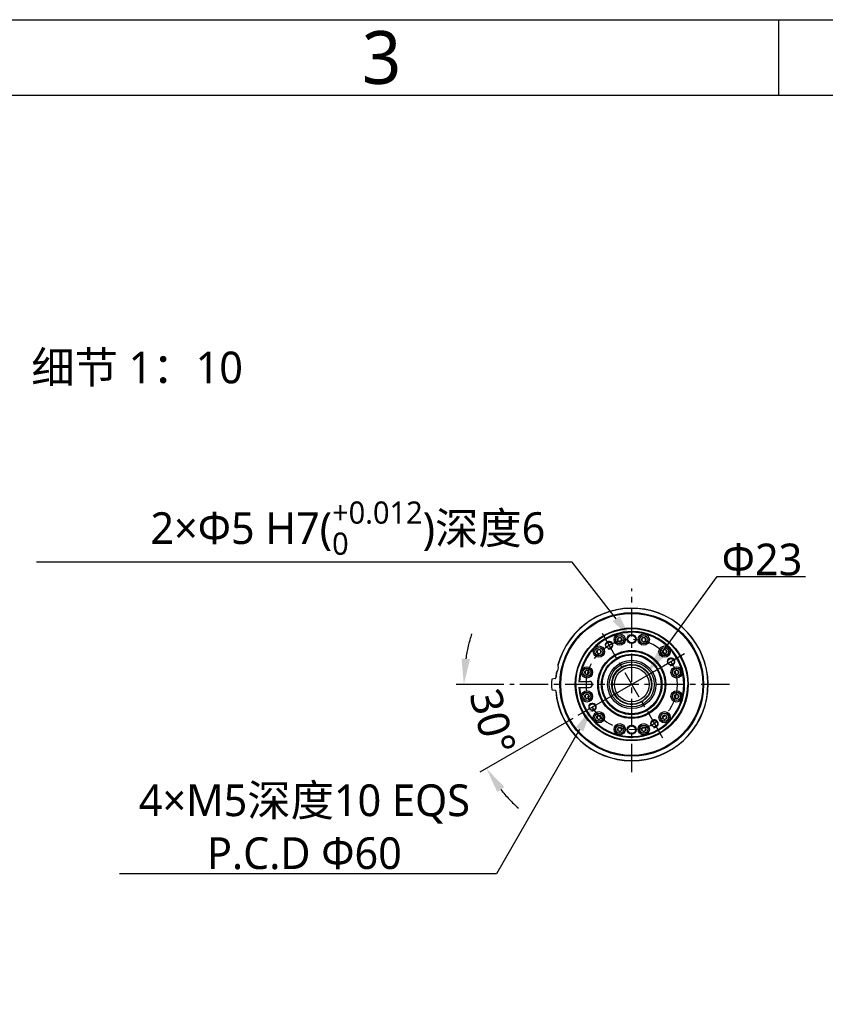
# Model space of a CAD drawing. Header units: millimetres. Extents: x 7426 to 8300, y 124 to 421.
# Tile 89 of 135: x 7987 to 8040, y 355 to 421. Entities that reach past the tile are written whole.
import ezdxf
from ezdxf import colors
from ezdxf.entities.mleader import LeaderData, LeaderLine
from ezdxf.enums import TextEntityAlignment as Align
from ezdxf.math import Vec2, Vec3

# ---------------------------------------------------------------- set-up
doc = ezdxf.new("R2010")
doc.units = ezdxf.units.MM
doc.linetypes.add('BANKLINE1', pattern=[5.5, 4, -1.5])
doc.linetypes.add('CENTER', pattern=[0.6, 0.375, -0.075, 0.075, -0.075])
for name, color, linetype in [('00_COMPONENTS', 7, 'BANKLINE1'), ('外形图', 7, 'Continuous'), ('模板', 7, 'Continuous')]:
    doc.layers.add(name, color=color, linetype=linetype)
doc.styles.add('微软雅黑', font='msyh.ttc')
doc.dimstyles.new('尺寸标注_细节_1_10比例', dxfattribs={"dimtxt": 1.5, "dimasz": 1.25, "dimexe": 0.5, "dimexo": 0.4, "dimgap": 0.5, "dimtad": 1, "dimdec": 1, "dimlfac": 10, "dimdsep": 46, "dimtxsty": '微软雅黑', "dimcen": 0.09, "dimadec": 0, "dimazin": 0, "dimtp": 0.01, "dimtm": 0.01, "dimtfac": 1, "dimtdec": 1, "dimtofl": 0, "dimtmove": 0, "dimatfit": 3, "dimfxl": 1, "dimtolj": 1, "dimarcsym": 0})

# ---------------------------------------------------------------- blocks, each defined once
blk = doc.blocks.new('图纸')
at = {"color": 2}
blk.add_line((7039.66, 1549.22), (7039.66, 1525.22), dxfattribs=at)
for points in [[(6283.66, 123.62), (6283.66, 1549.22), (8299.66, 1549.22), (8299.66, 123.62)], [(6403.66, 147.62), (6403.66, 1525.22), (8275.66, 1525.22), (8275.66, 147.62)]]:
    blk.add_lwpolyline(points, close=True, dxfattribs=at)
at = {"color": 2, "style": '微软雅黑'}
blk.add_text('3', height=16.8, dxfattribs=at).set_placement((6913.66, 1537.22), align=Align.MIDDLE_CENTER)
blk.add_attdef('整机外形图', text='', height=19.2, dxfattribs=at).set_placement((7893.3, 256.65), align=Align.MIDDLE)
at = {"color": 7, "style": '微软雅黑'}
for tag, height, p in [('编号', 19.2, (8134.84, 252.67)), ('比例', 12, (7939.66, 171.62))]:
    blk.add_attdef(tag, text='', height=height, dxfattribs=at).set_placement(p, align=Align.MIDDLE)
at = {"style": '微软雅黑'}
for tag, p in [('当前页', (8047.3, 207.62)), ('总页数', (8192.77, 207.62))]:
    blk.add_attdef(tag, text='', height=12, dxfattribs=at).set_placement(p, align=Align.MIDDLE)
blk = doc.blocks.new('*D1491')
at = {"layer": '00_COMPONENTS', "color": 0, "lineweight": -2, "ltscale": 20}
for p, q in [((8018.993, 376.624), (8015.844, 376.624)), ((8023.55, 374.371), (8017.399, 370.82))]:
    blk.add_line(p, q, dxfattribs=at)
for start, end in [(162.44465, 171.22233), (218.77797, 227.55565)]:
    blk.add_arc((8027.451, 376.624), 11.108, start, end, dxfattribs=at)
at = {"layer": '00_COMPONENTS', "color": 0}
for points in [[(8016.192, 378.34), (8016.757, 378.297), (8016.344, 376.624)], [(8019.026, 369.827), (8018.558, 369.507), (8017.832, 371.07)]]:
    blk.add_solid(points, dxfattribs=at)
at = {"layer": 'Defpoints', "color": 0}
for p in [(8029.559, 377.84), (8019.393, 376.624), (8033.924, 376.624), (8016.513, 374.695), (8023.896, 374.571)]:
    blk.add_point(p, dxfattribs=at)
at = {"layer": '00_COMPONENTS', "color": 0, "insert": (8018.254, 374.159), "char_height": 2.1, "attachment_point": 5, "rotation": 285.00015, "style": '微软雅黑'}
blk.add_mtext('\\A1;30%%d', dxfattribs=at)

msp = doc.modelspace()

# ---------------------------------------------------------------- linework, layer by layer
at = {"layer": '00_COMPONENTS', "linetype": 'CENTER', "ltscale": 5}
msp.add_line((8025.4919, 380.0178), (8028.6405, 374.5643), dxfattribs=at)
at = {"layer": '00_COMPONENTS', "ltscale": 20}
for p, q in [((8030.945, 378.6407), (8029.5588, 377.8404)), ((8028.6405, 374.5643), (8029.4913, 373.0906))]:
    msp.add_line(p, q, dxfattribs=at)
at = {"layer": '00_COMPONENTS', "linetype": 'CENTER', "ltscale": 20}
msp.add_line((8029.5588, 377.8404), (8023.8961, 374.571), dxfattribs=at)
at = {"layer": '00_COMPONENTS', "linetype": 'CENTER', "ltscale": 5}
msp.add_circle((8027.4515, 376.6237), 3, dxfattribs=at)
at = {"layer": '外形图', "linetype": 'CENTER', "ltscale": 5}
for p, q in [((8027.4515, 370.8063), (8027.4515, 382.9714)), ((8033.9238, 376.6237), (8019.3931, 376.6237))]:
    msp.add_line(p, q, dxfattribs=at)
at = {"layer": '外形图', "linetype": 'Continuous'}
for p, q in [((8026.6569, 379.7326), (8026.5326, 379.6609)), ((8026.5326, 379.6609), (8026.5326, 379.5174)), ((8026.5326, 379.5174), (8026.6569, 379.4456)), ((8026.7812, 379.6609), (8026.6569, 379.7326)), ((8026.6569, 379.4456), (8026.7812, 379.5174)), ((8026.7812, 379.5174), (8026.7812, 379.6609)), ((8028.246, 379.7326), (8028.1218, 379.6609)), ((8028.1218, 379.6609), (8028.1218, 379.5174)), ((8028.1218, 379.5174), (8028.246, 379.4456)), ((8028.3703, 379.6609), (8028.246, 379.7326)), ((8028.246, 379.4456), (8028.3703, 379.5174)), ((8028.3703, 379.5174), (8028.3703, 379.6609)), ((8025.2806, 378.938), (8025.1564, 378.8663)), ((8025.1564, 378.8663), (8025.1564, 378.7228)), ((8025.1564, 378.7228), (8025.2806, 378.651)), ((8025.4049, 378.8663), (8025.2806, 378.938)), ((8025.2806, 378.651), (8025.4049, 378.7228)), ((8025.4049, 378.7228), (8025.4049, 378.8663)), ((8029.6223, 378.938), (8029.498, 378.8663)), ((8029.498, 378.8663), (8029.498, 378.7228)), ((8029.498, 378.7228), (8029.6223, 378.651)), ((8029.7466, 378.8663), (8029.6223, 378.938)), ((8029.6223, 378.651), (8029.7466, 378.7228)), ((8029.7466, 378.7228), (8029.7466, 378.8663)), ((8024.4861, 377.5618), (8024.3618, 377.49)), ((8024.3618, 377.49), (8024.3618, 377.3465)), ((8024.3618, 377.3465), (8024.4861, 377.2748)), ((8024.6103, 377.49), (8024.4861, 377.5618)), ((8024.4861, 377.2748), (8024.6103, 377.3465)), ((8024.6103, 377.3465), (8024.6103, 377.49)), ((8030.4169, 377.5618), (8030.2926, 377.49)), ((8030.2926, 377.49), (8030.2926, 377.3465)), ((8030.2926, 377.3465), (8030.4169, 377.2748)), ((8030.5411, 377.49), (8030.4169, 377.5618)), ((8030.4169, 377.2748), (8030.5411, 377.3465)), ((8030.5411, 377.3465), (8030.5411, 377.49)), ((8022.3789, 377.0118), (8022.1863, 376.9778)), ((8023.9271, 376.8237), (8024.6515, 376.8237)), ((8022.1863, 376.2696), (8022.3789, 376.2356)), ((8023.9271, 376.4237), (8024.6515, 376.4237)), ((8024.4861, 375.9726), (8024.3618, 375.9009)), ((8024.3618, 375.9009), (8024.3618, 375.7574)), ((8024.3618, 375.7574), (8024.4861, 375.6856)), ((8024.6103, 375.9009), (8024.4861, 375.9726)), ((8024.4861, 375.6856), (8024.6103, 375.7574)), ((8024.6103, 375.7574), (8024.6103, 375.9009)), ((8030.4169, 375.9726), (8030.2926, 375.9009)), ((8030.2926, 375.9009), (8030.2926, 375.7574)), ((8030.2926, 375.7574), (8030.4169, 375.6856)), ((8030.5411, 375.9009), (8030.4169, 375.9726)), ((8030.4169, 375.6856), (8030.5411, 375.7574)), ((8030.5411, 375.7574), (8030.5411, 375.9009)), ((8025.2806, 374.5964), (8025.1564, 374.5246)), ((8025.1564, 374.5246), (8025.1564, 374.3811)), ((8025.1564, 374.3811), (8025.2806, 374.3094)), ((8025.4049, 374.5246), (8025.2806, 374.5964)), ((8025.2806, 374.3094), (8025.4049, 374.3811)), ((8025.4049, 374.3811), (8025.4049, 374.5246)), ((8029.6223, 374.5964), (8029.498, 374.5246)), ((8029.498, 374.5246), (8029.498, 374.3811)), ((8029.498, 374.3811), (8029.6223, 374.3094)), ((8029.7466, 374.5246), (8029.6223, 374.5964)), ((8029.6223, 374.3094), (8029.7466, 374.3811)), ((8029.7466, 374.3811), (8029.7466, 374.5246)), ((8026.6569, 373.8018), (8026.5326, 373.7301)), ((8026.5326, 373.7301), (8026.5326, 373.5866)), ((8026.5326, 373.5866), (8026.6569, 373.5148)), ((8026.7812, 373.7301), (8026.6569, 373.8018)), ((8026.6569, 373.5148), (8026.7812, 373.5866)), ((8026.7812, 373.5866), (8026.7812, 373.7301)), ((8028.246, 373.8018), (8028.1218, 373.7301)), ((8028.1218, 373.7301), (8028.1218, 373.5866)), ((8028.1218, 373.5866), (8028.246, 373.5148)), ((8028.3703, 373.7301), (8028.246, 373.8018)), ((8028.246, 373.5148), (8028.3703, 373.5866)), ((8028.3703, 373.5866), (8028.3703, 373.7301))]:
    msp.add_line(p, q, dxfattribs=at)
for centre, radius in [((8027.4515, 376.6237), 4.7546), ((8027.4515, 376.6237), 4.7), ((8027.4515, 376.6237), 3.7377), ((8027.4515, 376.6237), 3.7291), ((8027.4515, 376.6237), 3.7), ((8026.6569, 379.5891), 0.375), ((8028.246, 379.5891), 0.375), ((8025.9515, 379.2218), 0.21), ((8026.6569, 379.5891), 0.275), ((8026.6569, 379.5891), 0.265), ((8026.6569, 379.5891), 0.1435), ((8027.4515, 379.6237), 0.3), ((8027.4515, 379.6237), 0.25), ((8028.246, 379.5891), 0.275), ((8028.246, 379.5891), 0.265), ((8028.246, 379.5891), 0.1435), ((8025.2806, 378.7945), 0.375), ((8025.2806, 378.7945), 0.275), ((8025.2806, 378.7945), 0.265), ((8025.2806, 378.7945), 0.1435), ((8027.4515, 376.6237), 2.25), ((8027.4515, 376.6237), 2.1923), ((8029.6223, 378.7945), 0.375), ((8029.6223, 378.7945), 0.275), ((8029.6223, 378.7945), 0.265), ((8029.6223, 378.7945), 0.1435), ((8027.4515, 376.6237), 2), ((8027.4515, 376.6237), 1.95), ((8027.4515, 376.6237), 1.6), ((8027.4515, 376.6237), 1.4882), ((8030.0495, 378.1237), 0.21), ((8024.4861, 377.4183), 0.375), ((8024.4861, 377.4183), 0.275), ((8024.4861, 377.4183), 0.265), ((8024.4861, 377.4183), 0.1435), ((8027.4515, 376.6237), 1.33), ((8027.4515, 376.6237), 1.3), ((8027.4515, 376.6237), 1.15), ((8030.4169, 377.4183), 0.375), ((8030.4169, 377.4183), 0.275), ((8030.4169, 377.4183), 0.265), ((8030.4169, 377.4183), 0.1435), ((8024.4861, 375.8291), 0.375), ((8024.4861, 375.8291), 0.275), ((8024.4861, 375.8291), 0.265), ((8030.4169, 375.8291), 0.375), ((8030.4169, 375.8291), 0.275), ((8030.4169, 375.8291), 0.265), ((8024.4861, 375.8291), 0.1435), ((8030.4169, 375.8291), 0.1435), ((8024.8534, 375.1237), 0.21), ((8025.2806, 374.4529), 0.375), ((8029.6223, 374.4529), 0.375), ((8025.2806, 374.4529), 0.275), ((8025.2806, 374.4529), 0.265), ((8025.2806, 374.4529), 0.1435), ((8028.9515, 374.0256), 0.21), ((8029.6223, 374.4529), 0.275), ((8029.6223, 374.4529), 0.265), ((8029.6223, 374.4529), 0.1435), ((8026.6569, 373.6583), 0.375), ((8026.6569, 373.6583), 0.275), ((8026.6569, 373.6583), 0.265), ((8026.6569, 373.6583), 0.1435), ((8027.4515, 373.6237), 0.3), ((8027.4515, 373.6237), 0.25), ((8028.246, 373.6583), 0.375), ((8028.246, 373.6583), 0.275), ((8028.246, 373.6583), 0.265), ((8028.246, 373.6583), 0.1435)]:
    msp.add_circle(centre, radius, dxfattribs=at)
for centre, radius, start, end in [((8027.4515, 376.6237), 5.05, 184.918971, 165.048537), ((8027.4515, 376.6237), 5.0366, 184.919064, 165.622288), ((8027.4515, 376.6237), 3.5, 183.275829, 176.724171), ((8027.4515, 376.6237), 3.45, 183.323358, 176.676642), ((8025.9515, 379.2218), 0.25, 255, 195), ((8030.0495, 378.1237), 0.25, 255, 195), ((8027.4515, 376.6237), 5.05, 171.284172, 175.081029), ((8027.4515, 376.6237), 5.0366, 170.710422, 175.080892), ((8022.5586, 377.3738), 0.1, 135.587873, 171.284172), ((8022.2015, 377.7237), 0.4, 315.587873, 20.744837), ((8022.669, 377.9008), 0.1, 165.048537, 200.744837), ((8027.4515, 376.6237), 1.3, 90, 272.967093), ((8027.4515, 376.6237), 5.3, 176.469228, 183.530776), ((8022.1915, 376.9483), 0.03, 100, 176.469228), ((8022.3702, 377.061), 0.05, 288.342534, 355.081029), ((8022.3702, 377.061), 0.05, 326.780474, 355.081029), ((8024.6515, 376.6237), 0.2, 270, 90), ((8022.1915, 376.2992), 0.03, 183.53147, 259.99964), ((8022.3702, 376.1864), 0.05, 13.16614, 71.657663), ((8027.4515, 376.6237), 3.7, 179.09258, 359.09258), ((8024.8534, 375.1237), 0.25, 255, 195), ((8028.9515, 374.0256), 0.25, 255, 195)]:
    msp.add_arc(centre, radius, start, end, dxfattribs=at)
msp.add_open_spline([(8022.3789, 377.0118), (8022.4019, 377.0158), (8022.4313, 377.0324), (8022.4334, 377.0556)], degree=3, dxfattribs=at)
msp.add_open_spline([(8022.4334, 376.1918), (8022.4325, 376.2038), (8022.4103, 376.2207), (8022.3907, 376.2335), (8022.3791, 376.2356)], degree=3, knots=[0, 0, 0, 0, 0.505126, 1, 1, 1, 1], dxfattribs=at)

# ---------------------------------------------------------------- block references
at = {"layer": '模板', "xscale": 0.208333, "yscale": 0.208333, "zscale": 0.208333}
msp.add_blockref('图纸', (6570.5639, 97.868), dxfattribs=at)

# ---------------------------------------------------------------- texts
at = {"layer": '外形图', "insert": (7987.7375, 398.6523), "char_height": 2.1, "width": 15.586606, "attachment_point": 1, "style": '微软雅黑'}
msp.add_mtext('细节 1：10', dxfattribs=at)

# ---------------------------------------------------------------- dimensions: what is measured, and where the dimension line sits
at = {"layer": '00_COMPONENTS', "ltscale": 20}
dim = msp.add_angular_dim_2l(base=(8016.5127, 374.6949), line1=((8033.9238, 376.6237), (8019.3931, 376.6237)), line2=((8029.5588, 377.8404), (8023.8961, 374.571)), dimstyle='尺寸标注_细节_1_10比例', override={"dimtxt": 2.1, "dimasz": 1.7}, dxfattribs=at)
dim.commit()
dim.dimension.update_dxf_attribs({"geometry": '*D1491', "text_midpoint": (8018.2537, 374.1591)})

# ---------------------------------------------------------------- leaders
at = {"layer": '00_COMPONENTS', "linetype": 'ByBlock', "ltscale": 20}
ml = msp.add_multileader_mtext('Standard', dxfattribs=at)
ml.set_content('{\\A1;\\C256;Φ}23', style='微软雅黑')
ml.set_leader_properties()
ml.build(insert=Vec2(0, 0))
ml.multileader.update_dxf_attribs({"text_left_attachment_type": 5, "text_right_attachment_type": 5, "dogleg_length": 0.1, "arrow_head_size": 1.7})
ctx = ml.context
ctx.base_point, ctx.char_height, ctx.arrow_head_size, ctx.landing_gap_size, ctx.plane_origin = Vec3(8033.2043, 383.7762), 2.1, 1.7, 0.2, Vec3(8028.396, 377.2797)
ctx.left_attachment, ctx.right_attachment = 5, 5
notes = []
notes.append((ctx, [(0, (1, 1, 0), (8033.1043, 383.7762), (1, 0), 0.1, [(0, [(8028.396, 377.2797)], 0, [])])]))
ctx.mtext.insert, ctx.mtext.flow_direction = Vec3(8033.4043, 385.9467), 5
at = {"layer": '外形图'}
ml = msp.add_multileader_mtext('Standard', dxfattribs=at)
ml.set_content('\\A1;2×{\\C256;Φ}5 H7({\\H0.7x;\\S+0.012^ 0;})深度6', style='微软雅黑')
ml.set_leader_properties(linetype='ByLayer')
ml.build(insert=Vec2(0, 0))
ml.multileader.update_dxf_attribs({"text_left_attachment_type": 5, "text_right_attachment_type": 5, "dogleg_length": 1, "arrow_head_size": 1.7})
ctx = ml.context
ctx.base_point, ctx.char_height, ctx.arrow_head_size, ctx.landing_gap_size, ctx.plane_origin = Vec3(7994.8357, 384.7207), 2.1, 1.7, 0.25, Vec3(8027.4515, 381.7451)
ctx.left_attachment, ctx.right_attachment, ctx.text_align_type = 5, 5, 1
notes.append((ctx, [(0, (1, 1, 0), (8023.5175, 384.7207), (-1, 0), 1, [(0, [(8027.4515, 379.6238)], 0, [])])]))
ctx.mtext.insert, ctx.mtext.alignment, ctx.mtext.flow_direction = Vec3(8008.6766, 388.7342), 2, 5
ml = msp.add_multileader_mtext('Standard', dxfattribs=at)
ml.set_content('\\pxqc;4×M5{\\A1;\\C256;深度}10 EQS\\PP.C.D {\\C256;Φ60}', style='微软雅黑')
ml.set_leader_properties(linetype='ByLayer')
ml.build(insert=Vec2(0, 0))
ml.multileader.update_dxf_attribs({"text_left_attachment_type": 5, "text_right_attachment_type": 5, "dogleg_length": 1, "arrow_head_size": 1.7})
ctx = ml.context
ctx.base_point, ctx.char_height, ctx.arrow_head_size, ctx.landing_gap_size, ctx.plane_origin = Vec3(7994.1063, 364.0965), 2.1, 1.7, 0.25, Vec3(8024.8534, 377.245)
ctx.left_attachment, ctx.right_attachment, ctx.text_align_type = 5, 5, 1
notes.append((ctx, [(0, (1, 1, 0), (8018.4962, 364.0965), (-1, 0), 1, [(0, [(8024.8534, 375.1237)], 0, [])])]))
ctx.mtext.insert, ctx.mtext.alignment, ctx.mtext.flow_direction = Vec3(8005.8013, 370.0056), 2, 5
for ctx, leaders in notes:
    for number, flags, end, landing, length, lines in leaders:
        leader = LeaderData()
        leader.index, (leader.has_last_leader_line, leader.has_dogleg_vector, leader.attachment_direction) = number, flags
        leader.last_leader_point, leader.dogleg_vector, leader.dogleg_length = Vec3(end), Vec3(landing), length
        for number, points, colour, breaks in lines:
            line = LeaderLine()
            line.index, line.vertices, line.color, line.breaks = number, Vec3.list(points), colors.encode_raw_color(colour), breaks
            leader.lines.append(line)
        ctx.leaders.append(leader)

doc.saveas('drawing.dxf')
